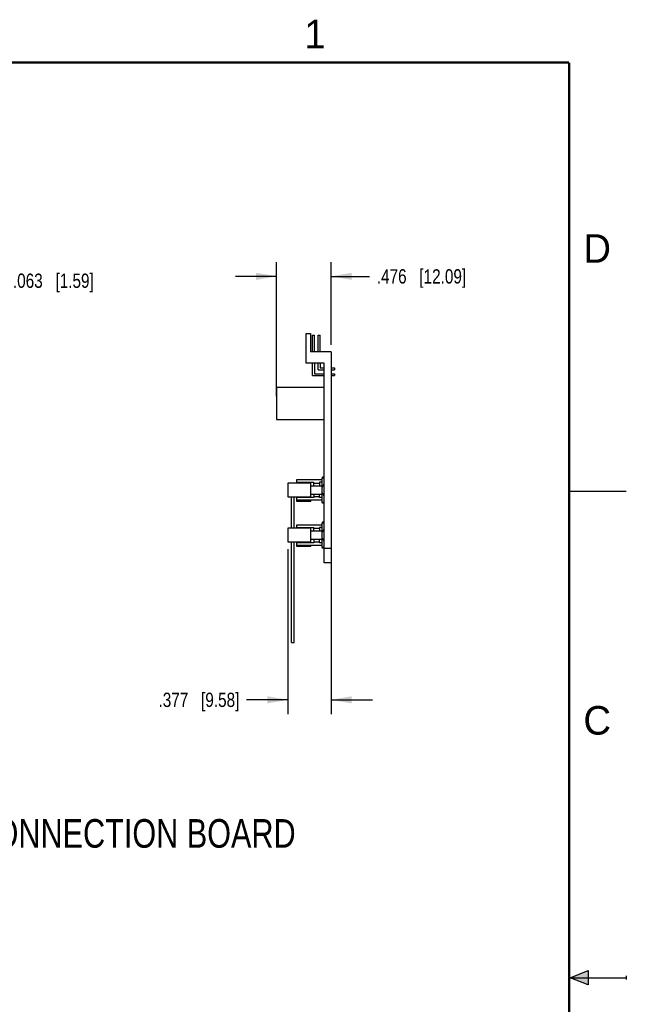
# Model space of a CAD drawing. Header units: inches. Extents: x 0 to 22, y 0 to 17.
# Tile 14 of 14: x 16.7 to 22, y 8.3 to 16.9. Entities that reach past the tile are written whole.
import ezdxf

# ---------------------------------------------------------------- set-up
doc = ezdxf.new("R2010")
doc.units = ezdxf.units.IN
doc.header["$LTSCALE"] = 1.21
doc.header["$MEASUREMENT"] = 0
doc.layers.get('0').update_dxf_attribs({"linetype": 'CONTINUOUS'})
doc.layers.add('DETAIL', color=7, linetype='CONTINUOUS')
doc.layers.add('DIMENSIONS', color=7, linetype='CONTINUOUS')
doc.styles.get("Standard").update_dxf_attribs({"font": 'txt', "width": 0.8})
doc.styles.add('TEXTSTYLE_2', font='txt')
doc.dimstyles.new('DIMSTYLE_1', dxfattribs={"dimtxt": 0.125, "dimasz": 0.18, "dimexe": 0.18, "dimexo": 0.0625, "dimgap": 0.09, "dimtad": 0, "dimtih": 1, "dimtoh": 1, "dimdec": 3, "dimzin": 4, "dimdsep": 46, "dimtxsty": 'STANDARD', "dimblk": '_FILLED', "dimblk1": '_FILLED', "dimblk2": '_FILLED', "dimcen": 0.09, "dimadec": 0, "dimazin": 0, "dimtp": 0.01, "dimtm": 0.01, "dimtfac": 1, "dimtdec": 3, "dimtofl": 0, "dimtmove": 0, "dimatfit": 3, "dimldrblk": '_FILLED', "dimfxl": 1, "dimtolj": 1, "dimtzin": 4, "dimarcsym": 0})

# ---------------------------------------------------------------- blocks, each defined once
blk = doc.blocks.new('_FILLED')
at = {"color": 0, "linetype": 'BYBLOCK'}
blk.add_solid([(0, 0), (-1, 0.174), (-1, -0.174)], dxfattribs=at)
blk = doc.blocks.new('*D22')
at = {"layer": 'DIMENSIONS', "color": 2, "linetype": 'CONTINUOUS'}
for p, q in [((18.9454, 13.5837), (18.9454, 14.7562)), ((19.4214, 14.0337), (19.4214, 14.7562)), ((18.9454, 14.6312), (18.5854, 14.6312)), ((19.4214, 14.6312), (19.758, 14.6312))]:
    blk.add_line(p, q, dxfattribs=at)
at = {"layer": 'DIMENSIONS', "color": 2, "linetype": 'CONTINUOUS', "xscale": 0.18, "yscale": 0.18, "zscale": 0.18}
blk.add_blockref('_FILLED', (18.9454, 14.6312), dxfattribs=at)
at = {"layer": 'DIMENSIONS', "color": 2, "linetype": 'CONTINUOUS', "xscale": 0.18, "yscale": 0.18, "zscale": 0.18, "rotation": 180}
blk.add_blockref('_FILLED', (19.4214, 14.6312), dxfattribs=at)
at = {"layer": 'DIMENSIONS', "color": 2, "linetype": 'CONTINUOUS', "insert": (19.8205, 14.6937), "char_height": 0.125, "width": 1.225, "attachment_point": 1, "line_spacing_factor": 0.9}
blk.add_mtext('.476{\\Ftxt.shx;\\W1.000000;\\H0.125000; }[12.09]', dxfattribs=at)
blk = doc.blocks.new('*D23')
at = {"layer": 'DIMENSIONS', "color": 2, "linetype": 'CONTINUOUS'}
for p, q in [((19.0444, 12.2467), (19.0444, 10.8042)), ((19.4214, 12.1887), (19.4214, 10.8042)), ((19.0444, 10.9292), (18.6821, 10.9292)), ((19.4214, 10.9292), (19.7814, 10.9292))]:
    blk.add_line(p, q, dxfattribs=at)
at = {"layer": 'DIMENSIONS', "color": 2, "linetype": 'CONTINUOUS', "xscale": 0.18, "yscale": 0.18, "zscale": 0.18}
blk.add_blockref('_FILLED', (19.0444, 10.9292), dxfattribs=at)
at = {"layer": 'DIMENSIONS', "color": 2, "linetype": 'CONTINUOUS', "xscale": 0.18, "yscale": 0.18, "zscale": 0.18, "rotation": 180}
blk.add_blockref('_FILLED', (19.4214, 10.9292), dxfattribs=at)
at = {"layer": 'DIMENSIONS', "color": 2, "linetype": 'CONTINUOUS', "insert": (18.6196, 10.9917), "char_height": 0.125, "width": 1.125, "attachment_point": 3, "line_spacing_factor": 0.9}
blk.add_mtext('.377{\\Ftxt.shx;\\W1.000000;\\H0.125000; }[9.58]', dxfattribs=at)
blk = doc.blocks.new('*D25')
at = {"layer": 'DIMENSIONS', "color": 2, "linetype": 'CONTINUOUS'}
for p, q in [((16.2014, 15.0777), (16.2014, 14.4682)), ((16.2639, 14.8797), (16.2639, 14.4682)), ((16.2014, 14.5932), (15.8414, 14.5932)), ((16.2639, 14.5932), (16.5789, 14.5932))]:
    blk.add_line(p, q, dxfattribs=at)
at = {"layer": 'DIMENSIONS', "color": 2, "linetype": 'CONTINUOUS', "xscale": 0.18, "yscale": 0.18, "zscale": 0.18}
blk.add_blockref('_FILLED', (16.2014, 14.5932), dxfattribs=at)
at = {"layer": 'DIMENSIONS', "color": 2, "linetype": 'CONTINUOUS', "xscale": 0.18, "yscale": 0.18, "zscale": 0.18, "rotation": 180}
blk.add_blockref('_FILLED', (16.2639, 14.5932), dxfattribs=at)
at = {"layer": 'DIMENSIONS', "color": 2, "linetype": 'CONTINUOUS', "insert": (16.6414, 14.6557), "char_height": 0.125, "width": 1.125, "attachment_point": 1, "line_spacing_factor": 0.9}
blk.add_mtext('.063{\\Ftxt.shx;\\W1.000000;\\H0.125000; }[1.59]', dxfattribs=at)

msp = doc.modelspace()

# ---------------------------------------------------------------- hatches: boundary and pattern name
at = {"linetype": 'CONTINUOUS'}
msp.add_hatch(color=2, dxfattribs=at).paths.add_polyline_path([(21.6663, 8.5625), (21.6663, 8.4375), (21.51, 8.5)])

# ---------------------------------------------------------------- linework, layer by layer
at = {"color": 7, "linetype": 'CONTINUOUS'}
for p, q in [((19.2044, 13.8722), (19.2044, 14.1312)), ((19.2044, 14.1312), (19.2424, 14.1312)), ((19.2424, 14.1312), (19.2424, 13.9712)), ((19.2589, 13.9712), (19.2589, 14.1162)), ((19.2589, 14.1162), (19.2749, 14.1162)), ((19.2749, 13.9712), (19.2749, 14.1162)), ((19.3089, 13.9712), (19.3089, 14.1162)), ((19.3089, 14.1162), (19.3249, 14.1162)), ((19.3249, 13.9712), (19.3249, 14.1162)), ((19.4214, 13.9712), (19.2424, 13.9712)), ((19.4214, 13.9712), (19.4214, 12.1262)), ((19.3594, 13.8722), (19.2044, 13.8722)), ((19.2589, 13.7642), (19.2589, 13.8722)), ((19.2749, 13.8722), (19.2749, 13.7802)), ((19.3089, 13.8142), (19.3089, 13.8722)), ((19.3249, 13.8722), (19.3249, 13.8302)), ((19.3594, 12.1262), (19.3594, 13.8722)), ((19.2749, 13.7802), (19.3594, 13.7802)), ((19.3089, 13.8142), (19.3594, 13.8142)), ((19.3249, 13.8302), (19.3594, 13.8302)), ((19.4214, 13.8302), (19.4494, 13.8302)), ((19.4214, 13.8142), (19.4494, 13.8142)), ((19.4214, 13.7802), (19.4494, 13.7802)), ((19.4494, 13.8302), (19.4494, 13.8142)), ((19.4494, 13.7802), (19.4494, 13.7642)), ((19.2589, 13.7642), (19.3594, 13.7642)), ((19.4214, 13.7642), (19.4494, 13.7642)), ((18.9454, 13.6617), (18.9454, 13.3807)), ((18.9454, 13.6617), (19.3594, 13.6617)), ((18.9454, 13.3807), (19.3594, 13.3807)), ((19.1184, 12.8517), (19.1184, 12.8317)), ((19.3434, 12.8517), (19.1184, 12.8517)), ((19.1184, 12.8317), (19.2689, 12.8317)), ((19.2444, 12.6967), (19.2444, 12.8317)), ((19.2689, 12.8007), (19.2689, 12.8317)), ((19.3434, 12.8317), (19.3189, 12.8317)), ((19.3189, 12.8317), (19.3189, 12.8007)), ((19.3486, 12.8792), (19.3434, 12.8702)), ((19.3434, 12.8702), (19.3594, 12.8702)), ((19.3434, 12.6582), (19.3434, 12.8702)), ((19.3486, 12.8792), (19.3542, 12.8792)), ((19.3594, 12.8702), (19.3542, 12.8792)), ((19.0444, 12.8242), (19.0444, 12.7042)), ((19.2444, 12.8242), (19.0444, 12.8242)), ((19.2444, 12.8007), (19.3434, 12.8007)), ((19.3189, 12.8217), (19.2689, 12.8217)), ((19.0444, 12.7042), (19.2444, 12.7042)), ((19.0744, 12.4292), (19.0744, 12.7042)), ((19.0994, 12.4292), (19.0994, 12.7042)), ((19.2689, 12.6967), (19.1184, 12.6967)), ((19.1184, 12.6967), (19.1184, 12.6767)), ((19.1184, 12.6767), (19.3434, 12.6767)), ((19.1214, 12.6967), (19.1214, 12.7042)), ((19.1214, 12.6642), (19.1214, 12.6767)), ((19.2444, 12.6642), (19.1214, 12.6642)), ((19.2444, 12.7277), (19.3434, 12.7277)), ((19.2444, 12.6642), (19.2444, 12.6767)), ((19.2689, 12.7277), (19.2689, 12.6967)), ((19.2689, 12.7067), (19.3189, 12.7067)), ((19.3189, 12.6967), (19.3189, 12.7277)), ((19.3434, 12.6967), (19.3189, 12.6967)), ((19.3434, 12.6582), (19.3594, 12.6582)), ((19.3486, 12.6492), (19.3434, 12.6582)), ((19.3542, 12.6492), (19.3594, 12.6582)), ((19.3542, 12.6492), (19.3486, 12.6492)), ((19.3486, 12.4842), (19.3434, 12.4752)), ((19.3486, 12.4842), (19.3542, 12.4842)), ((19.3594, 12.4752), (19.3542, 12.4842)), ((19.2444, 12.4292), (19.0444, 12.4292)), ((19.0444, 12.4292), (19.0444, 12.3092)), ((19.3434, 12.4567), (19.1184, 12.4567)), ((19.1184, 12.4567), (19.1184, 12.4367)), ((19.1184, 12.4367), (19.2689, 12.4367)), ((19.2444, 12.3017), (19.2444, 12.4367)), ((19.2444, 12.4057), (19.3434, 12.4057)), ((19.2689, 12.4057), (19.2689, 12.4367)), ((19.3189, 12.4267), (19.2689, 12.4267)), ((19.3434, 12.4367), (19.3189, 12.4367)), ((19.3189, 12.4367), (19.3189, 12.4057)), ((19.3434, 12.4752), (19.3594, 12.4752)), ((19.3434, 12.2632), (19.3434, 12.4752)), ((19.0444, 12.3092), (19.2444, 12.3092)), ((19.0744, 11.4292), (19.0744, 12.3092)), ((19.0994, 11.4292), (19.0994, 12.3092)), ((19.1214, 12.3017), (19.1214, 12.3092)), ((19.2444, 12.3327), (19.3434, 12.3327)), ((19.2689, 12.3327), (19.2689, 12.3017)), ((19.2689, 12.3117), (19.3189, 12.3117)), ((19.3189, 12.3017), (19.3189, 12.3327)), ((19.2689, 12.3017), (19.1184, 12.3017)), ((19.1184, 12.3017), (19.1184, 12.2817)), ((19.1184, 12.2817), (19.3434, 12.2817)), ((19.1214, 12.2692), (19.1214, 12.2817)), ((19.2444, 12.2692), (19.1214, 12.2692)), ((19.2444, 12.2692), (19.2444, 12.2817)), ((19.3434, 12.3017), (19.3189, 12.3017)), ((19.3434, 12.2632), (19.3594, 12.2632)), ((19.3486, 12.2542), (19.3434, 12.2632)), ((19.3542, 12.2542), (19.3486, 12.2542)), ((19.3542, 12.2542), (19.3594, 12.2632)), ((19.4214, 12.2512), (19.3594, 12.2512)), ((19.4214, 12.1262), (19.3594, 12.1262)), ((19.0744, 11.4292), (19.0994, 11.4292))]:
    msp.add_line(p, q, dxfattribs=at)
at = {"color": 2, "linetype": 'CONTINUOUS'}
for p, q in [((22, 12.75), (21.5, 12.75)), ((21.51, 8.5), (21.6663, 8.5625)), ((21.6663, 8.5625), (21.6663, 8.4375)), ((21.51, 8.5), (22, 8.5)), ((21.6663, 8.4375), (21.51, 8.5)), ((22, 8.515), (22, 8.485))]:
    msp.add_line(p, q, dxfattribs=at)
at = {"color": 7, "linetype": 'CONTINUOUS', "const_width": 0.02}
for points in [[(21.5, 16.5), (0.5, 16.5)], [(21.5, 0.5), (21.5, 16.5)]]:
    msp.add_lwpolyline(points, dxfattribs=at)
at = {"color": 7, "linetype": 'CONTINUOUS'}
for centre, start, end in [((19.3184, 12.8222), 307.57595, 360), ((19.3184, 12.7062), 0, 52.42405), ((19.3184, 12.4272), 307.57595, 360), ((19.3184, 12.3112), 0, 52.42405)]:
    msp.add_arc(centre, 0.041, start, end, dxfattribs=at)

# ---------------------------------------------------------------- texts
at = {"color": 2, "linetype": 'CONTINUOUS', "char_height": 0.25, "width": 0.25, "attachment_point": 1, "line_spacing_factor": 0.9, "style": 'TEXTSTYLE_2'}
for s, insert in [('1', (19.1875, 16.875)), ('D', (21.625, 15)), ('C', (21.625, 10.875))]:
    msp.add_mtext(s, dxfattribs=dict(at, insert=insert))
at = {"layer": 'DETAIL', "color": 2, "linetype": 'CONTINUOUS', "insert": (15.0549, 9.8865), "char_height": 0.25, "width": 4.6, "attachment_point": 1, "line_spacing_factor": 0.9}
msp.add_mtext('COLUMN CONNECTION BOARD', dxfattribs=at)

# ---------------------------------------------------------------- dimensions: what is measured, and where the dimension line sits
at = {"layer": 'DIMENSIONS', "color": 2, "linetype": 'CONTINUOUS'}
for base, p1, p2, picture, middle in [((16.201410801, 14.5932030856), (16.263910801, 14.8797030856), (16.201410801, 15.0777030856), '*D25', (17.203913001, 14.5932030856)), ((18.9454, 14.6312), (19.4214, 14.0337), (18.9454, 13.5837), '*D22', (20.433, 14.6312)), ((19.0444, 10.9292), (19.4214, 12.1887), (19.0444, 12.2467), '*D23', (17.8071, 10.9292))]:
    dim = msp.add_linear_dim(base=base, p1=p1, p2=p2, angle=180, dimstyle='DIMSTYLE_1', dxfattribs=at)
    dim.commit()
    dim.dimension.update_dxf_attribs({"geometry": picture, "text_midpoint": middle, "dimtype": 160})

doc.saveas('drawing.dxf')
